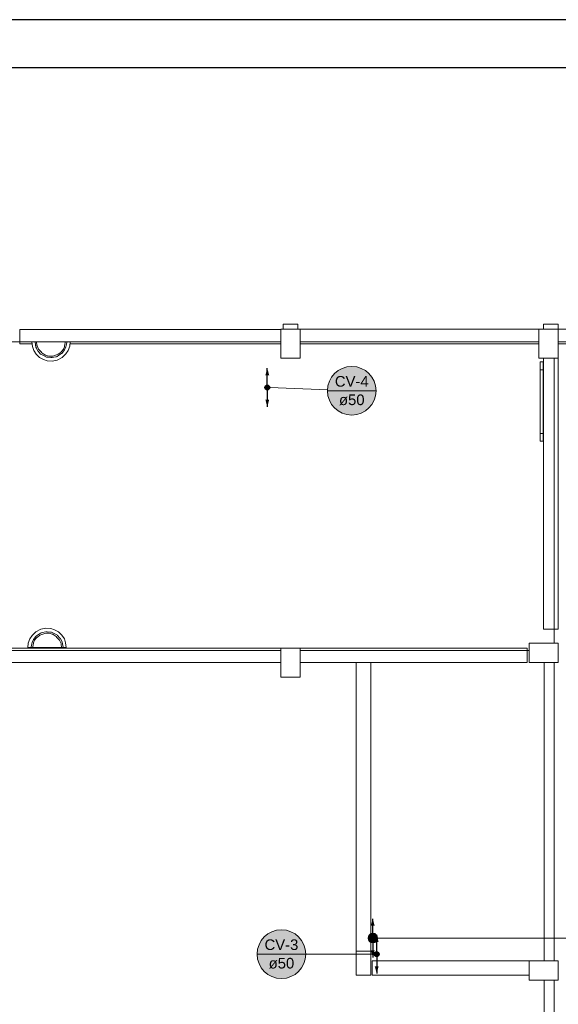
# Model space of a CAD drawing. Header units: millimetres. Extents: x 321 to 585, y -277 to 9.
# Tile 75 of 256: x 376 to 387, y -213 to -193. Entities that reach past the tile are written whole.
import ezdxf

# ---------------------------------------------------------------- set-up
doc = ezdxf.new("R2010")
doc.units = ezdxf.units.MM
doc.header["$MEASUREMENT"] = 0
doc.linetypes.add('NULL', pattern=[0])
for name, color, linetype, lineweight in [('CV-Colunas', 1, 'Continuous', 13), ('CV-Condutos', 1, 'Continuous', 25), ('CV-Indicação coluna', 1, 'Continuous', 13), ('IFC-Elemento terminal-Contorno', 253, 'Continuous', 5), ('IFC-Laje-Contorno', 134, 'Continuous', 5), ('IFC-Pilar-Contorno', 83, 'Continuous', 5), ('IFC-Porta-Contorno', 142, 'Continuous', 5), ('IFC-Viga-Contorno', 66, 'Continuous', 5), ('TQ-Colunas', 3, 'Continuous', 13), ('TQ-Condutos', 3, 'Continuous', 25), ('TQ-Indicação coluna', 74, 'Continuous', 13)]:
    doc.layers.add(name, color=color, linetype=linetype, lineweight=lineweight)
doc.layers.add('SEDUC_MARF', color=1, linetype='Continuous')
doc.layers.add('SEDUC_MARGG', color=7, linetype='Continuous')
doc.styles.add('Arial', font='arial.ttf')

msp = doc.modelspace()

# ---------------------------------------------------------------- hatches: boundary and pattern name
at = {"layer": 'CV-Colunas', "linetype": 'Continuous'}
for points in [[(381.198, -200.397), (381.198, -200.393), (381.197, -200.388), (381.196, -200.384), (381.195, -200.38), (381.193, -200.376), (381.191, -200.372), (381.189, -200.368), (381.186, -200.365), (381.183, -200.362), (381.18, -200.359), (381.177, -200.356), (381.173, -200.354), (381.169, -200.352), (381.165, -200.35), (381.161, -200.349), (381.157, -200.348), (381.152, -200.347), (381.148, -200.347), (381.144, -200.347), (381.139, -200.348), (381.135, -200.349), (381.131, -200.35), (381.127, -200.352), (381.123, -200.354), (381.119, -200.356), (381.116, -200.359), (381.113, -200.362), (381.11, -200.365), (381.107, -200.368), (381.105, -200.372), (381.103, -200.376), (381.101, -200.38), (381.1, -200.384), (381.099, -200.388), (381.098, -200.393), (381.098, -200.397), (381.098, -200.401), (381.099, -200.406), (381.1, -200.41), (381.101, -200.414), (381.103, -200.418), (381.105, -200.422), (381.107, -200.426), (381.11, -200.429), (381.113, -200.432), (381.116, -200.435), (381.119, -200.438), (381.123, -200.44), (381.127, -200.442), (381.131, -200.444), (381.135, -200.445), (381.139, -200.446), (381.144, -200.447), (381.148, -200.447), (381.152, -200.447), (381.157, -200.446), (381.161, -200.445), (381.165, -200.444), (381.169, -200.442), (381.173, -200.44), (381.177, -200.438), (381.18, -200.435), (381.183, -200.432), (381.186, -200.429), (381.189, -200.426), (381.191, -200.422), (381.193, -200.418), (381.195, -200.414), (381.196, -200.41), (381.197, -200.406), (381.198, -200.401)], [(383.463, -212.135), (383.463, -212.131), (383.462, -212.126), (383.461, -212.122), (383.46, -212.118), (383.458, -212.114), (383.456, -212.11), (383.454, -212.106), (383.451, -212.103), (383.449, -212.1), (383.445, -212.097), (383.442, -212.094), (383.438, -212.092), (383.434, -212.09), (383.43, -212.088), (383.426, -212.087), (383.422, -212.086), (383.418, -212.085), (383.413, -212.085), (383.409, -212.085), (383.404, -212.086), (383.4, -212.087), (383.396, -212.088), (383.392, -212.09), (383.388, -212.092), (383.384, -212.094), (383.381, -212.097), (383.378, -212.1), (383.375, -212.103), (383.372, -212.106), (383.37, -212.11), (383.368, -212.114), (383.366, -212.118), (383.365, -212.122), (383.364, -212.126), (383.363, -212.131), (383.363, -212.135), (383.363, -212.139), (383.364, -212.144), (383.365, -212.148), (383.366, -212.152), (383.368, -212.156), (383.37, -212.16), (383.372, -212.164), (383.375, -212.167), (383.378, -212.17), (383.381, -212.173), (383.384, -212.176), (383.388, -212.178), (383.392, -212.18), (383.396, -212.182), (383.4, -212.183), (383.404, -212.184), (383.409, -212.185), (383.413, -212.185), (383.418, -212.185), (383.422, -212.184), (383.426, -212.183), (383.43, -212.182), (383.434, -212.18), (383.438, -212.178), (383.442, -212.176), (383.445, -212.173), (383.449, -212.17), (383.451, -212.167), (383.454, -212.164), (383.456, -212.16), (383.458, -212.156), (383.46, -212.152), (383.461, -212.148), (383.462, -212.144), (383.463, -212.139)]]:
    msp.add_hatch(color=1, dxfattribs=at).paths.add_polyline_path(points)
at = {"layer": 'CV-Condutos', "linetype": 'Continuous'}
for points in [[(381.148, -199.997), (381.109, -200.142), (381.187, -200.142)], [(381.148, -200.797), (381.187, -200.652), (381.109, -200.652)], [(383.413, -211.735), (383.374, -211.88), (383.452, -211.88)], [(383.413, -212.535), (383.452, -212.39), (383.374, -212.39)]]:
    msp.add_hatch(color=11, dxfattribs=at).paths.add_polyline_path(points)
at = {"layer": 'CV-Indicação coluna', "linetype": 'Continuous'}
for points in [[(383.401, -200.465), (383.399, -200.422), (383.394, -200.378), (383.384, -200.335), (383.371, -200.293), (383.354, -200.252), (383.334, -200.213), (383.31, -200.176), (383.283, -200.141), (383.254, -200.109), (383.221, -200.079), (383.186, -200.053), (383.149, -200.029), (383.11, -200.009), (383.07, -199.992), (383.028, -199.979), (382.985, -199.969), (382.941, -199.963), (382.897, -199.961), (382.853, -199.963), (382.81, -199.969), (382.767, -199.979), (382.725, -199.992), (382.684, -200.009), (382.645, -200.029), (382.608, -200.053), (382.573, -200.079), (382.541, -200.109), (382.511, -200.141), (382.484, -200.176), (382.461, -200.213), (382.44, -200.252), (382.424, -200.293), (382.41, -200.335), (382.401, -200.378), (382.395, -200.422), (382.393, -200.465), (382.395, -200.509), (382.401, -200.553), (382.41, -200.596), (382.424, -200.638), (382.44, -200.679), (382.461, -200.718), (382.484, -200.755), (382.511, -200.79), (382.541, -200.822), (382.573, -200.852), (382.608, -200.878), (382.645, -200.902), (382.684, -200.922), (382.725, -200.939), (382.767, -200.952), (382.81, -200.962), (382.853, -200.968), (382.897, -200.97), (382.941, -200.968), (382.985, -200.962), (383.028, -200.952), (383.07, -200.939), (383.11, -200.922), (383.149, -200.902), (383.186, -200.878), (383.221, -200.852), (383.254, -200.822), (383.283, -200.79), (383.31, -200.755), (383.334, -200.718), (383.354, -200.679), (383.371, -200.638), (383.384, -200.596), (383.394, -200.553), (383.399, -200.509)], [(381.945, -212.135), (381.943, -212.091), (381.937, -212.047), (381.928, -212.005), (381.915, -211.963), (381.898, -211.922), (381.877, -211.883), (381.854, -211.846), (381.827, -211.811), (381.797, -211.779), (381.765, -211.749), (381.73, -211.722), (381.693, -211.698), (381.654, -211.678), (381.613, -211.661), (381.571, -211.648), (381.528, -211.639), (381.485, -211.633), (381.441, -211.631), (381.397, -211.633), (381.353, -211.639), (381.31, -211.648), (381.268, -211.661), (381.228, -211.678), (381.189, -211.698), (381.152, -211.722), (381.117, -211.749), (381.084, -211.779), (381.055, -211.811), (381.028, -211.846), (381.004, -211.883), (380.984, -211.922), (380.967, -211.963), (380.954, -212.005), (380.944, -212.047), (380.939, -212.091), (380.937, -212.135), (380.939, -212.179), (380.944, -212.223), (380.954, -212.265), (380.967, -212.307), (380.984, -212.348), (381.004, -212.387), (381.028, -212.424), (381.055, -212.459), (381.084, -212.491), (381.117, -212.521), (381.152, -212.548), (381.189, -212.572), (381.228, -212.592), (381.268, -212.609), (381.31, -212.622), (381.353, -212.631), (381.397, -212.637), (381.441, -212.639), (381.485, -212.637), (381.528, -212.631), (381.571, -212.622), (381.613, -212.609), (381.654, -212.592), (381.693, -212.572), (381.73, -212.548), (381.765, -212.521), (381.797, -212.491), (381.827, -212.459), (381.854, -212.424), (381.877, -212.387), (381.898, -212.348), (381.915, -212.307), (381.928, -212.265), (381.937, -212.223), (381.943, -212.179)]]:
    msp.add_hatch(color=11, dxfattribs=at).paths.add_polyline_path(points)
at = {"layer": 'TQ-Colunas', "linetype": 'Continuous'}
msp.add_hatch(color=3, dxfattribs=at).paths.add_polyline_path([(383.433, -211.802), (383.432, -211.794), (383.431, -211.785), (383.429, -211.776), (383.427, -211.768), (383.423, -211.76), (383.419, -211.752), (383.415, -211.745), (383.409, -211.738), (383.403, -211.732), (383.397, -211.726), (383.39, -211.72), (383.383, -211.716), (383.375, -211.712), (383.367, -211.708), (383.358, -211.706), (383.35, -211.704), (383.341, -211.703), (383.333, -211.702), (383.324, -211.703), (383.315, -211.704), (383.307, -211.706), (383.298, -211.708), (383.29, -211.712), (383.283, -211.716), (383.275, -211.72), (383.268, -211.726), (383.262, -211.732), (383.256, -211.738), (383.251, -211.745), (383.246, -211.752), (383.242, -211.76), (383.239, -211.768), (383.236, -211.776), (383.234, -211.785), (383.233, -211.794), (383.233, -211.802), (383.233, -211.811), (383.234, -211.82), (383.236, -211.828), (383.239, -211.837), (383.242, -211.845), (383.246, -211.852), (383.251, -211.86), (383.256, -211.867), (383.262, -211.873), (383.268, -211.879), (383.275, -211.884), (383.283, -211.889), (383.29, -211.893), (383.298, -211.896), (383.307, -211.899), (383.315, -211.901), (383.324, -211.902), (383.333, -211.902), (383.341, -211.902), (383.35, -211.901), (383.358, -211.899), (383.367, -211.896), (383.375, -211.893), (383.383, -211.889), (383.39, -211.884), (383.397, -211.879), (383.403, -211.873), (383.409, -211.867), (383.415, -211.86), (383.419, -211.852), (383.423, -211.845), (383.427, -211.837), (383.429, -211.828), (383.431, -211.82), (383.432, -211.811)])
at = {"layer": 'TQ-Condutos', "linetype": 'Continuous'}
for points in [[(383.333, -211.402), (383.294, -211.547), (383.371, -211.547)], [(383.333, -212.202), (383.371, -212.057), (383.294, -212.057)]]:
    msp.add_hatch(color=73, dxfattribs=at).paths.add_polyline_path(points)

# ---------------------------------------------------------------- linework, layer by layer
at = {"layer": 'CV-Colunas'}
for centre in [(381.148, -200.397), (383.413, -212.135)]:
    msp.add_circle(centre, 0.05, dxfattribs=at)
at = {"layer": 'CV-Condutos'}
for points in [[(381.148, -200.347), (381.148, -199.997)], [(381.148, -200.447), (381.148, -200.797)], [(383.413, -212.085), (383.413, -211.735)], [(383.413, -212.185), (383.413, -212.535)]]:
    msp.add_lwpolyline(points, dxfattribs=at)
for centre in [(381.148, -200.397), (381.148, -200.397), (383.413, -212.135), (383.413, -212.135)]:
    msp.add_circle(centre, 0.05, dxfattribs=at)
at = {"layer": 'CV-Indicação coluna'}
for p, q in [((382.394, -200.446), (381.198, -200.399)), ((382.393, -200.465), (383.401, -200.465)), ((380.937, -212.135), (381.945, -212.135)), ((381.945, -212.135), (383.363, -212.135))]:
    msp.add_line(p, q, dxfattribs=at)
for centre in [(382.897, -200.465), (382.897, -200.465), (381.441, -212.135), (381.441, -212.135)]:
    msp.add_circle(centre, 0.504, dxfattribs=at)
at = {"layer": 'IFC-Elemento terminal-Contorno', "color": 7, "lineweight": 5}
for p, q in [((376.273, -199.452), (376.296, -199.452)), ((376.273, -199.452), (376.288, -199.55)), ((376.296, -199.452), (376.339, -199.452)), ((376.296, -199.452), (376.302, -199.452)), ((376.331, -199.452), (376.353, -199.452)), ((376.339, -199.452), (376.34, -199.458)), ((376.339, -199.452), (376.34, -199.452)), ((376.34, -199.452), (376.342, -199.452)), ((376.34, -199.458), (376.36, -199.565)), ((376.342, -199.452), (376.37, -199.452)), ((376.353, -199.452), (376.381, -199.452)), ((376.37, -199.452), (376.38, -199.524)), ((376.381, -199.452), (376.413, -199.452)), ((376.413, -199.452), (376.45, -199.452)), ((376.45, -199.452), (376.489, -199.452)), ((376.489, -199.452), (376.532, -199.452)), ((376.532, -199.452), (376.577, -199.452)), ((376.577, -199.452), (376.623, -199.452)), ((376.623, -199.452), (376.67, -199.452)), ((376.67, -199.452), (376.717, -199.452)), ((376.717, -199.452), (376.763, -199.452)), ((376.763, -199.452), (376.808, -199.452)), ((376.808, -199.452), (376.851, -199.452)), ((376.851, -199.452), (376.89, -199.452)), ((376.89, -199.452), (376.927, -199.452)), ((376.927, -199.452), (376.959, -199.452)), ((376.959, -199.452), (376.987, -199.452)), ((376.966, -199.466), (376.97, -199.452)), ((376.97, -199.452), (376.998, -199.452)), ((376.987, -199.452), (377.009, -199.452)), ((376.998, -199.452), (377, -199.452)), ((376.999, -199.466), (377, -199.456)), ((377, -199.456), (377.001, -199.452)), ((377, -199.452), (377.001, -199.452)), ((377.001, -199.452), (377.044, -199.452)), ((377.038, -199.452), (377.044, -199.452)), ((377.044, -199.452), (377.067, -199.452)), ((377.06, -199.54), (377.067, -199.452)), ((376.288, -199.55), (376.313, -199.632)), ((376.313, -199.632), (376.366, -199.71)), ((376.36, -199.565), (376.369, -199.582)), ((376.369, -199.582), (376.4, -199.643)), ((376.38, -199.524), (376.381, -199.532)), ((376.381, -199.532), (376.388, -199.551)), ((376.388, -199.551), (376.406, -199.593)), ((376.4, -199.643), (376.404, -199.646)), ((376.404, -199.646), (376.456, -199.704)), ((376.406, -199.593), (376.411, -199.601)), ((376.411, -199.601), (376.425, -199.617)), ((376.425, -199.617), (376.467, -199.657)), ((376.467, -199.657), (376.48, -199.677)), ((376.872, -199.67), (376.884, -199.661)), ((376.884, -199.661), (376.905, -199.636)), ((376.901, -199.683), (376.953, -199.615)), ((376.905, -199.636), (376.924, -199.609)), ((376.924, -199.609), (376.928, -199.602)), ((376.928, -199.602), (376.952, -199.553)), ((376.952, -199.553), (376.953, -199.536)), ((376.953, -199.536), (376.96, -199.507)), ((376.953, -199.615), (376.981, -199.557)), ((376.96, -199.507), (376.966, -199.466)), ((376.981, -199.557), (376.987, -199.53)), ((376.981, -199.703), (377.027, -199.632)), ((376.987, -199.53), (376.999, -199.466)), ((377.027, -199.632), (377.06, -199.54)), ((376.366, -199.71), (376.435, -199.775)), ((376.435, -199.775), (376.517, -199.818)), ((376.456, -199.704), (376.458, -199.706)), ((376.458, -199.706), (376.513, -199.737)), ((376.48, -199.677), (376.546, -199.724)), ((376.513, -199.737), (376.564, -199.764)), ((376.517, -199.818), (376.59, -199.843)), ((376.546, -199.724), (376.55, -199.726)), ((376.55, -199.726), (376.563, -199.731)), ((376.563, -199.731), (376.622, -199.747)), ((376.564, -199.764), (376.579, -199.769)), ((376.579, -199.769), (376.602, -199.772)), ((376.59, -199.843), (376.695, -199.851)), ((376.602, -199.772), (376.668, -199.779)), ((376.622, -199.747), (376.676, -199.748)), ((376.668, -199.779), (376.698, -199.779)), ((376.676, -199.748), (376.718, -199.745)), ((376.695, -199.851), (376.8, -199.829)), ((376.698, -199.779), (376.772, -199.765)), ((376.718, -199.745), (376.762, -199.731)), ((376.762, -199.731), (376.82, -199.709)), ((376.772, -199.765), (376.787, -199.759)), ((376.787, -199.759), (376.795, -199.754)), ((376.795, -199.754), (376.806, -199.749)), ((376.8, -199.829), (376.905, -199.775)), ((376.806, -199.749), (376.891, -199.696)), ((376.82, -199.709), (376.872, -199.67)), ((376.891, -199.696), (376.901, -199.683)), ((376.905, -199.775), (376.981, -199.703)), ((376.233, -205.603), (376.279, -205.533)), ((376.279, -205.533), (376.355, -205.46)), ((376.307, -205.62), (376.359, -205.552)), ((376.355, -205.46), (376.46, -205.406)), ((376.355, -205.599), (376.376, -205.575)), ((376.359, -205.552), (376.369, -205.539)), ((376.369, -205.539), (376.455, -205.487)), ((376.376, -205.575), (376.388, -205.566)), ((376.388, -205.566), (376.44, -205.526)), ((376.44, -205.526), (376.499, -205.505)), ((376.455, -205.487), (376.465, -205.481)), ((376.46, -205.406), (376.565, -205.385)), ((376.465, -205.481), (376.474, -205.476)), ((376.474, -205.476), (376.488, -205.47)), ((376.488, -205.47), (376.562, -205.456)), ((376.499, -205.505), (376.542, -205.49)), ((376.542, -205.49), (376.584, -205.487)), ((376.562, -205.456), (376.592, -205.456)), ((376.565, -205.385), (376.67, -205.392)), ((376.584, -205.487), (376.638, -205.489)), ((376.592, -205.456), (376.659, -205.463)), ((376.638, -205.489), (376.697, -205.504)), ((376.659, -205.463), (376.681, -205.467)), ((376.67, -205.392), (376.743, -205.418)), ((376.681, -205.467), (376.696, -205.472)), ((376.696, -205.472), (376.747, -205.499)), ((376.697, -205.504), (376.711, -205.509)), ((376.711, -205.509), (376.714, -205.512)), ((376.714, -205.512), (376.78, -205.558)), ((376.743, -205.418), (376.825, -205.46)), ((376.747, -205.499), (376.802, -205.53)), ((376.78, -205.558), (376.794, -205.578)), ((376.794, -205.578), (376.835, -205.619)), ((376.802, -205.53), (376.804, -205.531)), ((376.804, -205.531), (376.856, -205.589)), ((376.825, -205.46), (376.894, -205.525)), ((376.894, -205.525), (376.947, -205.603)), ((376.193, -205.784), (376.2, -205.695)), ((376.2, -205.695), (376.233, -205.603)), ((376.259, -205.784), (376.26, -205.779)), ((376.26, -205.779), (376.261, -205.769)), ((376.261, -205.769), (376.274, -205.705)), ((376.274, -205.705), (376.279, -205.679)), ((376.279, -205.679), (376.307, -205.62)), ((376.29, -205.784), (376.294, -205.77)), ((376.294, -205.77), (376.3, -205.728)), ((376.3, -205.728), (376.307, -205.699)), ((376.307, -205.699), (376.309, -205.683)), ((376.309, -205.683), (376.332, -205.633)), ((376.332, -205.633), (376.336, -205.626)), ((376.336, -205.626), (376.355, -205.599)), ((376.835, -205.619), (376.849, -205.634)), ((376.849, -205.634), (376.854, -205.643)), ((376.854, -205.643), (376.873, -205.684)), ((376.856, -205.589), (376.86, -205.592)), ((376.86, -205.592), (376.892, -205.653)), ((376.873, -205.684), (376.879, -205.703)), ((376.879, -205.703), (376.88, -205.712)), ((376.88, -205.712), (376.89, -205.784)), ((376.892, -205.653), (376.9, -205.67)), ((376.9, -205.67), (376.92, -205.777)), ((376.92, -205.777), (376.921, -205.784)), ((376.947, -205.603), (376.972, -205.685)), ((376.972, -205.685), (376.987, -205.784)), ((376.193, -205.784), (376.216, -205.784)), ((376.216, -205.784), (376.259, -205.784)), ((376.259, -205.784), (376.26, -205.784)), ((376.26, -205.784), (376.263, -205.784)), ((376.263, -205.784), (376.29, -205.784)), ((376.29, -205.784), (376.301, -205.784)), ((376.301, -205.784), (376.333, -205.784)), ((376.333, -205.784), (376.37, -205.784)), ((376.37, -205.784), (376.41, -205.784)), ((376.41, -205.784), (376.452, -205.784)), ((376.452, -205.784), (376.497, -205.784)), ((376.497, -205.784), (376.543, -205.784)), ((376.543, -205.784), (376.59, -205.784)), ((376.59, -205.784), (376.637, -205.784)), ((376.637, -205.784), (376.683, -205.784)), ((376.683, -205.784), (376.728, -205.784)), ((376.728, -205.784), (376.771, -205.784)), ((376.771, -205.784), (376.811, -205.784)), ((376.811, -205.784), (376.847, -205.784)), ((376.847, -205.784), (376.879, -205.784)), ((376.879, -205.784), (376.89, -205.784)), ((376.89, -205.784), (376.918, -205.784)), ((376.918, -205.784), (376.92, -205.784)), ((376.92, -205.784), (376.921, -205.784)), ((376.921, -205.784), (376.964, -205.784)), ((376.964, -205.784), (376.987, -205.784))]:
    msp.add_line(p, q, dxfattribs=at)
at = {"layer": 'IFC-Laje-Contorno', "color": 7, "lineweight": 5}
for p, q in [((361.808, -199.452), (381.428, -199.452)), ((381.828, -199.452), (386.768, -199.452)), ((387.168, -199.452), (396.488, -199.452)), ((387.088, -205.694), (387.088, -199.792)), ((375.719, -205.844), (381.428, -205.844)), ((381.828, -205.844), (386.567, -205.844)), ((387.088, -212.272), (387.088, -206.094)), ((387.088, -219.672), (387.088, -212.672))]:
    msp.add_line(p, q, dxfattribs=at)
at = {"layer": 'IFC-Pilar-Contorno', "color": 7, "lineweight": 5}
for p, q in [((381.428, -199.405), (381.428, -199.192)), ((381.428, -199.192), (381.542, -199.192)), ((381.542, -199.192), (381.686, -199.192)), ((381.686, -199.192), (381.828, -199.192)), ((381.828, -199.407), (381.828, -199.192)), ((386.768, -199.444), (386.768, -199.192)), ((386.768, -199.192), (386.879, -199.192)), ((386.879, -199.192), (386.999, -199.192)), ((386.999, -199.192), (387.168, -199.192)), ((387.168, -199.372), (387.168, -199.192)), ((381.428, -199.62), (381.428, -199.405)), ((381.828, -199.579), (381.828, -199.407)), ((386.768, -199.624), (386.768, -199.444)), ((387.168, -199.539), (387.168, -199.372)), ((381.428, -199.792), (381.428, -199.62)), ((381.828, -199.792), (381.828, -199.579)), ((386.768, -199.792), (386.768, -199.624)), ((387.168, -199.792), (387.168, -199.539)), ((381.428, -199.792), (381.57, -199.792)), ((381.57, -199.792), (381.713, -199.792)), ((381.713, -199.792), (381.828, -199.792)), ((386.768, -199.792), (386.936, -199.792)), ((386.936, -199.792), (387.056, -199.792)), ((387.056, -199.792), (387.168, -199.792)), ((386.567, -205.86), (386.567, -205.694)), ((386.567, -205.694), (386.739, -205.694)), ((386.739, -205.694), (386.919, -205.694)), ((386.919, -205.694), (387.167, -205.694)), ((387.167, -205.809), (387.167, -205.694)), ((381.428, -206.115), (381.428, -205.794)), ((381.428, -205.794), (381.5, -205.794)), ((381.5, -205.794), (381.614, -205.794)), ((381.614, -205.794), (381.828, -205.794)), ((381.828, -205.965), (381.828, -205.794)), ((381.828, -206.074), (381.828, -205.965)), ((386.567, -205.98), (386.567, -205.86)), ((386.567, -206.094), (386.567, -205.98)), ((387.167, -205.929), (387.167, -205.809)), ((387.167, -206.094), (387.167, -205.929)), ((381.428, -206.285), (381.428, -206.115)), ((381.828, -206.394), (381.828, -206.074)), ((386.567, -206.094), (386.816, -206.094)), ((386.816, -206.094), (386.987, -206.094)), ((386.987, -206.094), (387.167, -206.094)), ((381.428, -206.394), (381.428, -206.285)), ((381.428, -206.394), (381.642, -206.394)), ((381.642, -206.394), (381.755, -206.394)), ((381.755, -206.394), (381.828, -206.394)), ((382.991, -212.142), (382.991, -212.072)), ((382.991, -212.072), (383.053, -212.072)), ((383.053, -212.072), (383.249, -212.072)), ((383.249, -212.072), (383.291, -212.072)), ((383.291, -212.175), (383.291, -212.072)), ((382.991, -212.246), (382.991, -212.142)), ((382.991, -212.572), (382.991, -212.246)), ((383.291, -212.501), (383.291, -212.175)), ((386.568, -212.437), (386.568, -212.272)), ((386.568, -212.272), (386.739, -212.272)), ((386.739, -212.272), (386.919, -212.272)), ((386.919, -212.272), (387.168, -212.272)), ((387.168, -212.386), (387.168, -212.272)), ((383.291, -212.572), (383.291, -212.501)), ((386.568, -212.557), (386.568, -212.437)), ((387.168, -212.506), (387.168, -212.386)), ((387.168, -212.672), (387.168, -212.506)), ((382.991, -212.572), (383.033, -212.572)), ((383.033, -212.572), (383.229, -212.572)), ((383.229, -212.572), (383.291, -212.572)), ((386.568, -212.672), (386.568, -212.557)), ((386.568, -212.672), (386.816, -212.672)), ((386.816, -212.672), (386.988, -212.672)), ((386.988, -212.672), (387.168, -212.672))]:
    msp.add_line(p, q, dxfattribs=at)
at = {"layer": 'IFC-Porta-Contorno', "color": 7, "lineweight": 5}
for p, q in [((386.8, -199.895), (386.8, -199.869)), ((386.8, -199.869), (386.809, -199.869)), ((386.8, -200.029), (386.8, -199.895)), ((386.8, -201.349), (386.8, -200.029)), ((386.8, -200.029), (386.852, -200.029)), ((386.809, -199.869), (386.86, -199.869)), ((386.852, -200.029), (386.86, -200.029)), ((386.86, -199.895), (386.86, -199.869)), ((386.86, -200.029), (386.86, -199.895)), ((386.86, -201.349), (386.86, -200.029)), ((386.8, -201.349), (386.86, -201.349)), ((386.8, -201.483), (386.8, -201.349)), ((386.8, -201.349), (386.808, -201.349)), ((386.8, -201.509), (386.8, -201.483)), ((386.808, -201.349), (386.86, -201.349)), ((386.86, -201.483), (386.86, -201.349)), ((386.86, -201.509), (386.86, -201.483)), ((386.8, -201.509), (386.851, -201.509)), ((386.851, -201.509), (386.86, -201.509))]:
    msp.add_line(p, q, dxfattribs=at)
at = {"layer": 'IFC-Viga-Contorno', "color": 7, "lineweight": 5}
for p, q in [((376.028, -199.493), (376.028, -199.193)), ((376.028, -199.193), (381.428, -199.193)), ((381.428, -199.493), (381.428, -199.193)), ((381.478, -199.192), (381.478, -199.085)), ((381.478, -199.085), (381.778, -199.085)), ((381.778, -199.192), (381.778, -199.085)), ((381.828, -199.192), (386.768, -199.192)), ((386.868, -199.192), (386.868, -199.085)), ((386.868, -199.085), (387.168, -199.085)), ((387.168, -199.192), (387.168, -199.085)), ((387.168, -199.192), (387.168, -199.192)), ((387.168, -199.492), (387.168, -199.192)), ((387.168, -199.192), (396.468, -199.192)), ((376.028, -199.493), (376.279, -199.493)), ((377.064, -199.493), (381.428, -199.493)), ((381.828, -199.492), (386.768, -199.492)), ((387.168, -199.492), (396.468, -199.492)), ((381.478, -199.792), (381.778, -199.792)), ((386.868, -205.405), (386.868, -199.792)), ((386.868, -199.792), (387.168, -199.792)), ((387.168, -205.405), (387.168, -199.792)), ((386.868, -205.405), (387.168, -205.405)), ((387.167, -206.094), (387.167, -205.746)), ((387.167, -205.746), (387.177, -205.746)), ((375.719, -205.794), (381.428, -205.794)), ((381.828, -205.794), (386.526, -205.794)), ((386.526, -206.094), (386.526, -205.794)), ((375.719, -206.094), (381.428, -206.094)), ((381.828, -206.094), (386.526, -206.094)), ((382.991, -212.072), (382.991, -206.094)), ((383.291, -212.072), (383.291, -206.094)), ((386.877, -212.272), (386.877, -206.094)), ((383.316, -212.573), (383.316, -212.273)), ((383.316, -212.273), (386.568, -212.273)), ((387.168, -212.672), (387.168, -212.272)), ((382.991, -212.573), (382.991, -212.572)), ((382.991, -212.572), (383.291, -212.572)), ((382.991, -212.573), (383.291, -212.573)), ((383.291, -212.573), (383.291, -212.572)), ((383.316, -212.573), (386.568, -212.573)), ((386.877, -212.672), (387.168, -212.672)), ((386.877, -219.672), (386.877, -212.672))]:
    msp.add_line(p, q, dxfattribs=at)
at = {"layer": 'SEDUC_MARF', "color": 7}
msp.add_lwpolyline([(440.333, -192.779), (321.433, -192.779), (321.433, -276.879), (440.333, -276.879)], close=True, dxfattribs=at)
at = {"layer": 'SEDUC_MARGG'}
msp.add_lwpolyline([(323.933, -275.879), (439.333, -275.879), (439.333, -193.779), (323.933, -193.779), (323.933, -275.879)], dxfattribs=at)
at = {"layer": 'TQ-Colunas'}
msp.add_circle((383.333, -211.802), 0.1, dxfattribs=at)
at = {"layer": 'TQ-Condutos'}
for points in [[(383.333, -211.752), (383.333, -211.402)], [(383.333, -211.852), (383.333, -212.202)]]:
    msp.add_lwpolyline(points, dxfattribs=at)
msp.add_circle((383.333, -211.802), 0.05, dxfattribs=at)
msp.add_circle((383.333, -211.802), 0.05, dxfattribs=at)
at = {"layer": 'TQ-Indicação coluna'}
msp.add_line((387.459, -211.802), (383.433, -211.802), dxfattribs=at)

# ---------------------------------------------------------------- texts
at = {"layer": 'CV-Indicação coluna', "linetype": 'NULL', "char_height": 0.22, "attachment_point": 8, "line_spacing_factor": 0.6, "style": 'Arial'}
for s, insert, width in [('CV-4', (382.897, -200.383), 1.40049), ('ø50', (382.897, -200.768), 1.05909), ('CV-3', (381.441, -212.052), 1.40049), ('ø50', (381.441, -212.438), 1.05909)]:
    msp.add_mtext(s, dxfattribs=dict(at, insert=insert, width=width))

doc.saveas('drawing.dxf')
